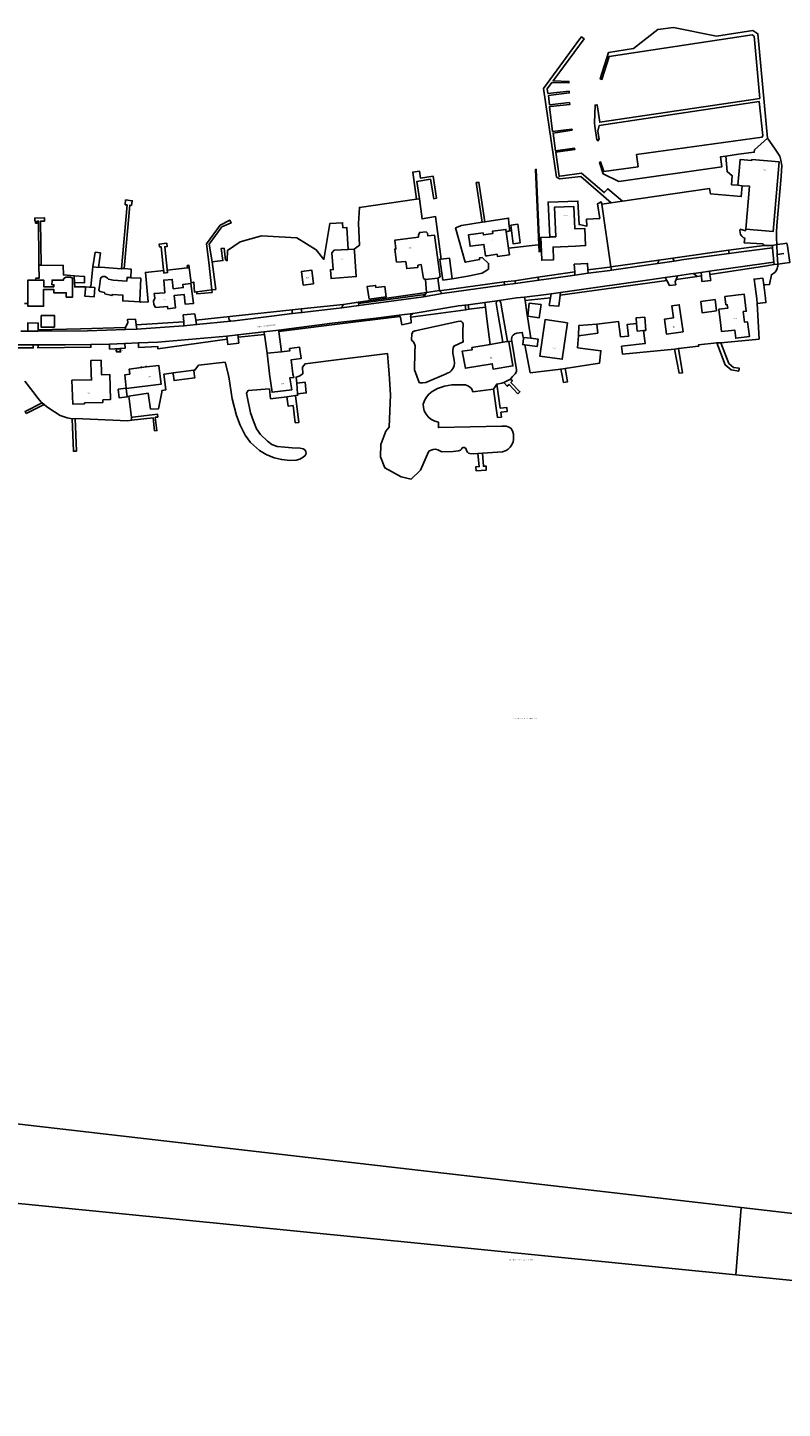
# Model space of a CAD drawing. Extents: x 130820 to 136569, y 465030 to 468172.
# Tile 14 of 41: x 134029 to 134357, y 466050 to 466650. Entities that reach past the tile are written whole.
import ezdxf
from ezdxf.enums import TextEntityAlignment as Align

# ---------------------------------------------------------------- set-up
doc = ezdxf.new("R2010")
doc.units = 0
for name, color, linetype in [('B-XX-GK-BESCHOEIING-G', 8, 'GK-BESCHOEIING'), ('B-XX-GR-GRAS-GV', 8, 'Continuous'), ('B-XX-GR-GROENVOORZIENING-GV', 8, 'Continuous'), ('B-XX-KW-KUNSTWERK-GV', 8, 'Continuous'), ('B-XX-KW-KUNSTWERK_LANDHOOFD-GV', 8, 'Continuous'), ('B-XX-KW-KUNSTWERK_STEIGER-GV', 8, 'Continuous'), ('B-XX-OG-BEBOUWING-GV', 8, 'Continuous'), ('B-XX-OG-BEBOUWING_LOODS-GV', 8, 'Continuous'), ('B-XX-OG-TERREIN_ERF-GV', 8, 'Continuous'), ('B-XX-OG-WATER-GV', 8, 'Continuous'), ('B-XX-VH-VERHARDING_GESLOTEN-GV', 8, 'Continuous'), ('B-XX-VH-VERHARDING_HALFVERHARDING-GV', 8, 'Continuous'), ('B-XX-VH-VERHARDING_OPEN-GV', 8, 'Continuous')]:
    doc.layers.add(name, color=color, linetype=linetype)
doc.layers.add('N-WE-OG-BEBOUWING_HUISNUMMER-T25', color=7, linetype='Continuous', lineweight=25)
doc.layers.add('N-WE-OG-BEBOUWING_STRAATNAAM-T25', color=7, linetype='Continuous', lineweight=25)
doc.styles.add('NLCS-ISO-M200-T25', font='NLCS-ISO.ttf', dxfattribs={"height": 0.5})
doc.linetypes.add('GK-BESCHOEIING', pattern='A,30,-5,[1,NLCS.SHX,S=1,R=0,X=0,Y=0],-5', length=40)

msp = doc.modelspace()

# ---------------------------------------------------------------- linework, layer by layer
at = {"layer": 'B-XX-GK-BESCHOEIING-G'}
msp.add_lwpolyline([(134251.335, 466552.887), (134249.825, 466588.84), (134249.539, 466588.842), (134251.099, 466552.859)], dxfattribs=at)
at = {"layer": 'B-XX-GR-GRAS-GV'}
msp.add_lwpolyline([(134031.248, 466512.602), (134023.348, 466512.578), (134023.297, 466511.318), (134031.228, 466511.245)], close=True, dxfattribs=at)
at = {"layer": 'B-XX-GR-GROENVOORZIENING-GV'}
for points in [[(134325.117, 466544.573), (134325.323, 466543.106), (134350.034, 466546.955), (134353.151, 466547.441), (134353.196, 466547.448), (134353.105, 466548.506), (134349.919, 466548.058)], [(134240.547, 466540.475), (134240.828, 466539.309), (134250.954, 466540.694), (134250.583, 466541.946)], [(134306.513, 466540.55), (134305.813, 466541.8), (134298.059, 466540.68), (134266.435, 466536.228), (134260.394, 466535.356), (134260.241, 466534.184)], [(134319.754, 466542.307), (134318.167, 466543.582), (134316.928, 466543.405), (134311.158, 466542.572), (134310.592, 466541.026)], [(134172.647, 466530.482), (134172.741, 466529.683), (134188.952, 466531.804), (134200.758, 466533.467), (134201.5, 466534.432)], [(134207.77, 466536.08), (134208.916, 466534.847), (134219.374, 466536.363), (134233.951, 466538.369), (134236.097, 466538.662), (134235.915, 466539.981)], [(134244.719, 466533.361), (134244.947, 466531.911), (134255.968, 466532.983), (134256.244, 466534.756), (134254.18, 466534.458)], [(134147.718, 466528.213), (134147.953, 466526.632), (134162.864, 466528.39), (134165.383, 466528.72), (134165.94, 466530.153)], [(134195.274, 466524.556), (134219.257, 466527.842), (134218.921, 466529.862), (134216.059, 466529.478), (134197.197, 466526.353), (134196.175, 466526.224), (134195.284, 466525.522), (134195.245, 466524.87)], [(134220.299, 466530.046), (134220.572, 466528.022), (134227.738, 466529.004), (134227.492, 466531.01)], [(134075.926, 466521.324), (134076.173, 466519.466), (134096.466, 466520.787), (134096.729, 466520.814), (134096.609, 466522.62)], [(134117.122, 466522.909), (134118.62, 466523.063), (134135.922, 466525.213), (134143.813, 466526.143), (134143.727, 466527.788), (134116.688, 466524.91), (134116.612, 466524.902), (134116.289, 466524.451), (134116.289, 466523.618), (134116.705, 466523.266)], [(134071.345, 466519.294), (134071.112, 466519.912), (134071.257, 466520.187), (134051.779, 466519.583), (134033.295, 466519.046), (134033.282, 466518.566), (134054.745, 466518.704)], [(134115.502, 466515.034), (134115.341, 466516.429), (134105.409, 466515.497), (134085.399, 466513.73), (134077.022, 466513.473), (134077.005, 466511.445), (134085.328, 466511.902), (134085.429, 466510.892)], [(134120.25, 466515.869), (134131.658, 466517.141), (134131.501, 466518.226), (134120.147, 466516.88)], [(134056.293, 466512.777), (134045.063, 466512.644), (134033.511, 466512.609), (134033.228, 466511.227), (134056.291, 466511.563)], [(134071.008, 466513.188), (134064.372, 466512.873), (134064.414, 466510.772), (134071.115, 466511.13)]]:
    msp.add_lwpolyline(points, close=True, dxfattribs=at)
at = {"layer": 'B-XX-KW-KUNSTWERK-GV'}
msp.add_lwpolyline([(134352.572, 466554.696), (134353.105, 466548.506), (134353.196, 466547.448), (134354.791, 466547.692), (134357.925, 466548.099), (134359.975, 466548.365), (134359.825, 466549.436), (134358.975, 466555.512), (134358.801, 466556.758), (134357.067, 466556.551), (134354.347, 466556.133), (134352.475, 466555.828)], close=True, dxfattribs=at)
at = {"layer": 'B-XX-KW-KUNSTWERK_LANDHOOFD-GV'}
msp.add_lwpolyline([(134352.475, 466555.828), (134352.572, 466554.696), (134353.105, 466548.506), (134353.196, 466547.448), (134354.791, 466547.692), (134354.569, 466551.913), (134354.347, 466556.133)], close=True, dxfattribs=at)
at = {"layer": 'B-XX-KW-KUNSTWERK_STEIGER-GV'}
for points in [[(134285.74, 466583.617), (134330.42, 466589.939), (134329.891, 466594.221), (134332.236, 466594.565), (134337.72, 466595.393), (134344.604, 466596.276), (134344.639, 466597.299), (134350.265, 466602.425), (134346.164, 466647.767), (134344.019, 466649.14), (134328.121, 466646.767), (134309.513, 466650.439), (134302.682, 466649.548), (134292.108, 466641.339), (134281.253, 466639.662), (134277.657, 466628.16), (134278.35, 466627.938), (134281.496, 466637.911), (134343.605, 466647.284), (134344.532, 466646.686), (134346.932, 466619.65), (134277.443, 466609.293), (134276.286, 466616.952), (134275.431, 466616.78), (134275.194, 466609.082), (134275.305, 466607.65), (134276.116, 466601.603), (134276.737, 466601.151), (134276.719, 466601.756), (134277.123, 466601.799), (134276.602, 466605.423), (134277.156, 466607.841), (134346.641, 466618.375), (134348.246, 466603.6), (134348.042, 466602.856), (134293.377, 466595.26), (134294.061, 466589.998), (134279.242, 466587.894), (134277.79, 466592.048), (134277.343, 466591.884), (134278.934, 466586.87)], [(134282.399, 466574.272), (134284.308, 466574.554), (134287.269, 466574.991), (134280.897, 466580.424), (134279.403, 466578.739), (134269.504, 466587.184), (134261.29, 466586.103), (134260.128, 466585.937), (134259.74, 466585.847), (134258.29, 466596.36), (134266.545, 466597.437), (134266.416, 466598.073), (134258.218, 466596.882), (134257.151, 466604.627), (134265.389, 466605.823), (134265.259, 466606.317), (134256.942, 466605.252), (134255.54, 466616.017), (134255.772, 466616.075), (134255.789, 466616.077), (134256.009, 466616.101), (134264.462, 466617.038), (134264.273, 466617.861), (134255.583, 466616.898), (134255.092, 466620.895), (134264.179, 466622.089), (134264.167, 466622.815), (134254.927, 466621.843), (134254.643, 466623.866), (134256.666, 466626.601), (134264.033, 466626.373), (134263.997, 466627.084), (134257.172, 466627.285), (134270.675, 466645.543), (134269.435, 466646.424), (134268.754, 466645.497), (134252.965, 466624.015), (134257.156, 466595.37), (134258.598, 466585.51), (134260.013, 466584.681), (134269.276, 466585.803)], [(134197.836, 466575.939), (134199.083, 466576.039), (134197.936, 466583.628), (134203.806, 466584.548), (134205.267, 466576.073), (134206.466, 466576.314), (134205.032, 466585.864), (134199.543, 466585.001), (134199.132, 466588.007), (134196.179, 466587.67)], [(134226.273, 466565.836), (134227.534, 466566.035), (134224.875, 466583.194), (134223.716, 466583.115)], [(134069.635, 466545.831), (134070.783, 466545.77), (134073.241, 466573.306), (134073.918, 466573.191), (134074.211, 466575.198), (134071.377, 466575.579), (134071.187, 466573.474), (134071.964, 466573.361)], [(134033.698, 466547.191), (134034.687, 466547.222), (134034.41, 466566.343), (134036.039, 466566.324), (134036.073, 466567.784), (134031.878, 466567.641), (134031.937, 466566.374), (134032.26, 466566.384), (134032.234, 466565.424), (134032.784, 466565.445), (134032.884, 466566.326), (134033.544, 466566.37), (134033.679, 466549.358)], [(134107.532, 466548.502), (134108.773, 466536.431), (134110.558, 466536.669), (134108.92, 466548.614), (134107.742, 466556.354), (134113.249, 466563.85), (134117.248, 466565.614), (134116.628, 466566.831), (134112.411, 466564.587), (134106.515, 466556.46)], [(134057.125, 466546.511), (134059.52, 466546.216), (134060.422, 466552.501), (134058.137, 466552.819)], [(134088.043, 466543.78), (134089.604, 466543.98), (134088.372, 466555.224), (134089.421, 466555.365), (134089.223, 466556.764), (134085.952, 466556.362), (134086.122, 466555.138), (134086.872, 466555.175)], [(134049.028, 466542.621), (134049.141, 466539.659), (134053.479, 466539.488), (134053.439, 466542.288)], [(134102.361, 466534.698), (134108.918, 466535.336), (134108.773, 466536.431), (134102.248, 466535.561)], [(134311.582, 466511.026), (134309.961, 466510.675), (134311.928, 466500.323), (134313.452, 466500.497)], [(134337.859, 466501.209), (134337.964, 466502.462), (134335.557, 466502.749), (134333.553, 466504.494), (134330.057, 466513.446), (134328.28, 466513.492), (134331.962, 466503.868), (134334.598, 466501.708)], [(134261.682, 466496.163), (134263.457, 466496.534), (134262.828, 466500), (134262.402, 466502.345), (134260.5, 466502.079), (134260.915, 466500)], [(134145.708, 466495.95), (134146.127, 466491.231), (134149.881, 466491.679), (134149.327, 466496.333)], [(134234.405, 466483.268), (134237.231, 466483.691), (134237.004, 466485.418), (134234.144, 466485.086), (134232.644, 466495.5), (134231.245, 466493.397), (134233.004, 466480.962), (134234.705, 466481.188)], [(134241.79, 466491.287), (134242.733, 466492.222), (134238.821, 466496.188), (134239.469, 466496.915), (134238.673, 466497.688), (134235.744, 466496.197), (134237.213, 466494.613), (134238.032, 466495.403)], [(134028.115, 466482.708), (134035.946, 466486.595), (134035.025, 466487.384), (134027.689, 466483.658)], [(134145.01, 466478.689), (134146.612, 466478.84), (134145.252, 466490.535), (134141.455, 466490.057), (134142.003, 466485.969), (134144.155, 466486.171)], [(134049.968, 466466.353), (134049.409, 466480.509), (134048.082, 466480.491), (134048.642, 466466.378)], [(134073.879, 466481.044), (134073.948, 466479.819), (134083.31, 466480.909), (134083.964, 466475.254), (134084.99, 466475.305), (134084.26, 466481.11), (134085.336, 466481.186), (134085.16, 466482.487), (134074.553, 466481.13)], [(134226.401, 466465.488), (134224.508, 466465.367), (134225.037, 466459.662), (134223.636, 466459.611), (134223.762, 466457.835), (134228.115, 466458.187), (134227.989, 466459.914), (134226.888, 466459.813)]]:
    msp.add_lwpolyline(points, close=True, dxfattribs=at)
at = {"layer": 'B-XX-OG-BEBOUWING-GV'}
for points in [[(134337.481, 466581.903), (134339.289, 466581.748), (134342.517, 466581.471), (134340.902, 466562.854), (134352.753, 466561.825), (134355.384, 466592.151), (134343.533, 466593.18), (134343.493, 466592.716), (134338.44, 466593.084), (134338.024, 466588.229)], [(134251.931, 466556.169), (134252.072, 466552.974), (134252.232, 466549.344), (134257.358, 466549.57), (134257.117, 466555.045), (134266.872, 466555.475), (134271.235, 466555.698), (134270.902, 466563.194), (134266.54, 466563.021), (134266.112, 466572.726), (134257.713, 466572.356), (134258.277, 466559.553), (134256.152, 466559.459), (134255.724, 466559.44), (134251.794, 466559.267)], [(134238.814, 466564.65), (134239.833, 466556.468), (134242.835, 466556.916), (134241.814, 466565.024)], [(134201.685, 466541.015), (134207.054, 466541.625), (134207.996, 466542.165), (134205.624, 466560.198), (134202.651, 466559.976), (134202.583, 466561.077), (134201.946, 466561.742), (134199.224, 466561.449), (134198.591, 466560.438), (134198.607, 466559.437), (134188.396, 466558.1), (134188.859, 466554.303), (134188.36, 466554.22), (134189.128, 466548.576), (134193.077, 466548.788), (134193.553, 466545.717), (134198.372, 466546.269), (134198.408, 466547.145), (134199.853, 466547.493), (134200.802, 466541.476)], [(134228.495, 466551.329), (134232.827, 466551.926), (134232.949, 466551.04), (134238.193, 466551.763), (134237.803, 466554.596), (134236.816, 466561.752), (134236.68, 466562.74), (134230.761, 466561.923), (134230.898, 466560.926), (134226.844, 466560.367), (134226.725, 466561.23), (134220.382, 466560.356), (134221.062, 466555.42), (134227.085, 466556.251), (134227.777, 466551.227)], [(134170.793, 466553.153), (134170.716, 466554.185), (134168.038, 466554.044), (134161.991, 466553.726), (134161.032, 466552.612), (134161.575, 466545.313), (134160.368, 466545.223), (134160.652, 466541.403), (134171.606, 466542.218)], [(134213.277, 466541.296), (134212.083, 466550.266), (134208.5, 466549.834), (134207.977, 466549.771), (134209.241, 466540.746)], [(134048.315, 466537.923), (134048.322, 466541.543), (134047.283, 466541.989), (134045.313, 466541.993), (134044.331, 466541.266), (134044.33, 466540.686), (134039.37, 466540.696), (134039.366, 466538.706), (134040.176, 466538.704), (134040.174, 466537.814), (134035.794, 466537.823), (134035.8, 466540.743), (134032.181, 466540.75), (134028.92, 466540.757), (134028.813, 466530.599), (134028.8, 466529.425), (134035.68, 466529.352), (134035.695, 466536.702), (134040.1, 466536.693), (134040.097, 466535.249), (134045.559, 466535.238), (134045.555, 466533.373), (134048.306, 466533.367)], [(134077.469, 466531.331), (134077.493, 466531.844), (134077.954, 466541.522), (134073.616, 466541.778), (134073.519, 466541.784), (134072.015, 466541.873), (134071.92, 466540.28), (134065.893, 466540.754), (134063.886, 466541.072), (134063.554, 466541.493), (134062.97, 466542.034), (134062.341, 466542.224), (134061.515, 466542.287), (134060.72, 466541.924), (134060.453, 466541.419), (134059.985, 466537.933), (134059.708, 466536.477), (134060.171, 466535.733), (134062.205, 466535.264), (134062.263, 466534.79), (134065.403, 466533.988), (134065.67, 466534.468), (134070.204, 466534.164), (134070.081, 466531.683)], [(134099.747, 466539.246), (134096.276, 466538.841), (134096.436, 466537.45), (134092.068, 466536.956), (134091.607, 466541.033), (134087.909, 466540.725), (134088.474, 466535.253), (134083.801, 466534.904), (134084.01, 466532.83), (134083.431, 466531.519), (134083.555, 466530.095), (134084.376, 466528.831), (134089.573, 466529.238), (134089.765, 466528.19), (134093.011, 466528.617), (134092.402, 466534.006), (134096.775, 466534.501), (134097.264, 466530.249), (134100.884, 466530.593)], [(134153.035, 466539.107), (134152.259, 466545.067), (134147.81, 466544.488), (134148.577, 466538.535)], [(134345.864, 466530.52), (134349.673, 466530.922), (134349.463, 466532.911), (134348.703, 466538.593), (134348.298, 466541.623), (134344.516, 466541.178), (134344.938, 466537.964), (134345.654, 466532.509)], [(134056.261, 466537.591), (134055.491, 466537.64), (134053.924, 466537.74), (134053.872, 466536.927), (134053.669, 466533.727), (134057.702, 466533.47), (134057.958, 466537.483)], [(134177.219, 466532.399), (134184.568, 466533.392), (134183.954, 466538.004), (134180.153, 466537.484), (134180.01, 466538.413), (134176.412, 466537.958)], [(134332.273, 466529.972), (134332.843, 466530.04), (134333.024, 466528.511), (134329.187, 466528.057), (134330.018, 466521.034), (134330.34, 466518.315), (134336.086, 466518.995), (134336.504, 466515.461), (134342.46, 466516.166), (134341.706, 466522.539), (134340.351, 466522.378), (134339.803, 466527.005), (134341.096, 466527.158), (134340.222, 466534.544), (134331.85, 466533.554)], [(134246.821, 466530.698), (134246.123, 466525.049), (134251.163, 466524.342), (134251.918, 466530.068)], [(134313.628, 466518.225), (134311.959, 466530.033), (134308.798, 466529.587), (134309.538, 466524.346), (134305.571, 466523.785), (134306.499, 466517.218)], [(134328.101, 466527.35), (134327.525, 466532.22), (134321.335, 466531.413), (134321.887, 466526.514)], [(134040.503, 466520.228), (134040.503, 466525.287), (134034.708, 466525.287), (134034.708, 466520.228)], [(134263.388, 466522.176), (134253.632, 466523.587), (134251.34, 466507.733), (134261.096, 466506.322)], [(134293.437, 466521.91), (134293.726, 466518.557), (134296.374, 466518.785), (134297.44, 466518.877), (134296.947, 466524.594), (134293.233, 466524.273)], [(134067.449, 466510.792), (134067.464, 466509.545), (134069.191, 466509.519), (134069.175, 466510.792)], [(134139.054, 466509.619), (134132.834, 466509.021), (134133.942, 466500), (134133.963, 466499.828), (134135.019, 466491.997), (134143.575, 466493.002), (134142.746, 466498.282), (134144.472, 466498.382), (134144.071, 466499.884), (134144.056, 466500), (134143.285, 466506.046), (134147.638, 466506.591), (134146.952, 466511.515), (134142.655, 466510.931), (134142.774, 466510.053)], [(134237.854, 466514.037), (134237.327, 466514.02), (134235.355, 466513.739), (134229.732, 466512.777), (134221.858, 466511.431), (134221.999, 466510.458), (134217.606, 466509.838), (134219.026, 466502.404), (134230.679, 466504.34), (134231.066, 466502.044), (134239.674, 466503.457)], [(134244.823, 466512.575), (134250.289, 466511.936), (134250.655, 466515.066), (134247.543, 466515.43), (134244.326, 466515.807), (134244.271, 466515.334), (134243.96, 466512.676)], [(134060.807, 466505.945), (134056.282, 466505.838), (134056.421, 466500), (134056.426, 466499.788), (134056.603, 466497.336), (134048.046, 466497.232), (134048.353, 466486.822), (134053.482, 466486.925), (134053.507, 466487.35), (134061.513, 466487.579), (134061.463, 466488.677), (134064.746, 466488.825), (134064.563, 466499.678), (134060.959, 466499.593), (134060.949, 466500)], [(134073.199, 466499.78), (134070.956, 466499.507), (134071.661, 466493.72), (134068.138, 466493.291), (134068.597, 466489.52), (134072.051, 466489.941), (134071.601, 466493.634), (134086.749, 466495.48), (134086.198, 466500), (134085.753, 466503.649), (134080.482, 466503.007), (134080.455, 466503.225), (134080.148, 466503.188), (134080.174, 466502.97), (134078.427, 466502.757), (134078.401, 466502.975), (134078.093, 466502.937), (134078.12, 466502.719), (134072.918, 466502.085), (134073.172, 466500)], [(134100.986, 466501.52), (134091.966, 466500.369), (134092.013, 466500), (134092.391, 466497.036), (134101.411, 466498.187), (134101.18, 466500)]]:
    msp.add_lwpolyline(points, close=True, dxfattribs=at)
at = {"layer": 'B-XX-OG-BEBOUWING_LOODS-GV'}
msp.add_lwpolyline([(134276.154, 466521.539), (134268.292, 466520.957), (134268.193, 466516.562), (134276.534, 466517.711)], close=True, dxfattribs=at)
at = {"layer": 'B-XX-OG-TERREIN_ERF-GV'}
for points in [[(134337.481, 466581.903), (134338.024, 466588.229), (134338.44, 466593.084), (134343.493, 466592.716), (134343.533, 466593.18), (134355.384, 466592.151), (134352.753, 466561.825), (134340.902, 466562.854), (134340.739, 466562.151), (134338.501, 466562.816), (134338.261, 466562.212), (134338.664, 466560.491), (134339.127, 466559.748), (134339.811, 466559.233), (134340.441, 466558.918), (134340.248, 466556.987), (134348.287, 466556.463), (134348.875, 466555.817), (134352.475, 466555.828), (134354.347, 466556.133), (134354.173, 466559.109), (134354.26, 466561.463), (134354.336, 466564.417), (134356.239, 466585.721), (134356.537, 466590.456), (134356.173, 466592.828), (134355.668, 466594.622), (134353.668, 466597.644), (134350.265, 466602.425), (134344.639, 466597.299), (134344.604, 466596.276), (134337.72, 466595.393), (134332.236, 466594.565), (134332.798, 466587.871), (134334.989, 466586.067), (134334.703, 466582.146)], [(134282.269, 466546.422), (134303.096, 466549.394), (134309.236, 466550.267), (134333.447, 466553.702), (134348.875, 466555.817), (134348.287, 466556.463), (134340.248, 466556.987), (134340.441, 466558.918), (134339.811, 466559.233), (134339.127, 466559.748), (134338.664, 466560.491), (134338.261, 466562.212), (134338.501, 466562.816), (134340.739, 466562.151), (134340.902, 466562.854), (134342.517, 466581.471), (134339.289, 466581.748), (134338.944, 466577.014), (134325.49, 466578.254), (134325.076, 466580.575), (134287.269, 466574.991), (134284.308, 466574.554), (134282.399, 466574.272), (134278.401, 466573.737)], [(134309.819, 466549.01), (134314, 466549.616), (134333.621, 466552.248), (134333.447, 466553.702), (134309.236, 466550.267)], [(134333.621, 466552.248), (134337.889, 466552.821), (134350.172, 466554.39), (134352.572, 466554.696), (134352.475, 466555.828), (134348.875, 466555.817), (134333.447, 466553.702)], [(134268.193, 466516.562), (134268.292, 466520.957), (134276.154, 466521.539), (134285.55, 466522.749), (134286.508, 466516.008), (134289.906, 466516.312), (134289.398, 466521.458), (134293.437, 466521.91), (134293.233, 466524.273), (134296.947, 466524.594), (134297.44, 466518.877), (134296.374, 466518.785), (134297.137, 466513.124), (134286.923, 466511.987), (134287.33, 466508.465), (134309.961, 466510.675), (134311.582, 466511.026), (134320.398, 466511.991), (134320.339, 466512.541), (134328.28, 466513.492), (134330.057, 466513.446), (134346.693, 466515.06), (134345.864, 466530.52), (134345.654, 466532.509), (134344.938, 466537.964), (134344.516, 466541.178), (134348.298, 466541.623), (134348.703, 466538.593), (134349.317, 466538.696), (134351.167, 466538.775), (134351.999, 466543.042), (134352.694, 466543.378), (134353.139, 466543.71), (134353.607, 466544.193), (134354.025, 466544.675), (134354.269, 466545.054), (134354.507, 466545.784), (134354.699, 466546.312), (134354.791, 466546.839), (134354.791, 466547.692), (134353.196, 466547.448), (134353.151, 466547.441), (134350.034, 466546.955), (134325.323, 466543.106), (134325.681, 466540.565), (134321.76, 466540.153), (134321.575, 466542.562), (134319.754, 466542.307), (134310.592, 466541.026), (134310.205, 466539.971), (134310.425, 466538.723), (134307.729, 466538.38), (134306.513, 466540.55), (134260.241, 466534.184), (134259.617, 466529.388), (134255.507, 466529.699), (134255.968, 466532.983), (134244.947, 466531.911), (134245.777, 466526.642), (134247.543, 466515.43), (134250.655, 466515.066), (134250.289, 466511.936), (134244.823, 466512.575), (134247.253, 466500.449), (134260.5, 466502.079), (134262.402, 466502.345), (134277.333, 466504.654), (134277.948, 466510.018), (134267.794, 466511.333)], [(134309.819, 466549.01), (134309.236, 466550.267), (134303.096, 466549.394), (134302.701, 466547.978)], [(134100.884, 466530.593), (134097.264, 466530.249), (134096.775, 466534.501), (134092.402, 466534.006), (134093.011, 466528.617), (134089.765, 466528.19), (134089.573, 466529.238), (134084.376, 466528.831), (134083.555, 466530.095), (134083.431, 466531.519), (134084.01, 466532.83), (134083.801, 466534.904), (134088.474, 466535.253), (134087.909, 466540.725), (134091.607, 466541.033), (134092.068, 466536.956), (134096.436, 466537.45), (134096.276, 466538.841), (134099.747, 466539.246)], [(134153.035, 466539.107), (134148.577, 466538.535), (134147.81, 466544.488), (134152.259, 466545.067)], [(134202.176, 466535.355), (134207.763, 466536.135), (134207.054, 466541.625), (134201.685, 466541.015)], [(134306.513, 466540.55), (134307.729, 466538.38), (134310.425, 466538.723), (134310.205, 466539.971), (134310.592, 466541.026), (134311.158, 466542.572), (134305.813, 466541.8)], [(134319.754, 466542.307), (134321.575, 466542.562), (134321.461, 466544.052), (134318.167, 466543.582)], [(134321.575, 466542.562), (134321.76, 466540.153), (134325.681, 466540.565), (134325.323, 466543.106), (134325.117, 466544.573), (134321.461, 466544.052)], [(134202.179, 466535.316), (134184.943, 466532.894), (134172.568, 466531.156), (134172.647, 466530.482), (134201.5, 466534.432)], [(134184.568, 466533.392), (134177.219, 466532.399), (134176.412, 466537.958), (134180.01, 466538.413), (134180.153, 466537.484), (134183.954, 466538.004)], [(134260.241, 466534.184), (134260.394, 466535.356), (134256.244, 466534.756), (134255.968, 466532.983), (134255.507, 466529.699), (134259.617, 466529.388)], [(134332.273, 466529.972), (134331.85, 466533.554), (134340.222, 466534.544), (134341.096, 466527.158), (134339.803, 466527.005), (134340.351, 466522.378), (134341.706, 466522.539), (134342.46, 466516.166), (134336.504, 466515.461), (134336.086, 466518.995), (134330.34, 466518.315), (134330.018, 466521.034), (134329.187, 466528.057), (134333.024, 466528.511), (134332.843, 466530.04)], [(134227.738, 466529.004), (134228.507, 466522.746), (134229.732, 466512.777), (134235.355, 466513.739), (134233.337, 466525.47), (134232.376, 466530.711), (134232.517, 466531.239), (134232.821, 466531.765), (134227.492, 466531.01)], [(134235.355, 466513.739), (134237.327, 466514.02), (134234.642, 466529.821), (134234.422, 466530.994), (134234.091, 466531.364), (134233.938, 466531.562), (134233.679, 466531.887), (134232.821, 466531.765), (134232.517, 466531.239), (134232.376, 466530.711), (134233.337, 466525.47)], [(134237.327, 466514.02), (134237.854, 466514.037), (134239.151, 466514.257), (134239.064, 466515.031), (134239.202, 466515.734), (134239.368, 466516.312), (134239.836, 466516.77), (134240.453, 466517.305), (134241.324, 466517.594), (134243.745, 466517.958), (134244.271, 466515.334), (134244.326, 466515.807), (134247.543, 466515.43), (134245.777, 466526.642), (134244.947, 466531.911), (134244.719, 466533.361), (134241.195, 466532.952), (134233.679, 466531.887), (134233.938, 466531.562), (134234.091, 466531.364), (134234.422, 466530.994), (134234.642, 466529.821)], [(134246.821, 466530.698), (134251.918, 466530.068), (134251.163, 466524.342), (134246.123, 466525.049)], [(134313.628, 466518.225), (134306.499, 466517.218), (134305.571, 466523.785), (134309.538, 466524.346), (134308.798, 466529.587), (134311.959, 466530.033)], [(134328.101, 466527.35), (134321.887, 466526.514), (134321.335, 466531.413), (134327.525, 466532.22)], [(134040.503, 466520.228), (134034.708, 466520.228), (134034.708, 466525.287), (134040.503, 466525.287)], [(134101.874, 466523.333), (134102.195, 466521.376), (134117.122, 466522.909), (134116.705, 466523.266), (134116.289, 466523.618), (134116.289, 466524.451), (134116.612, 466524.902)], [(134137.925, 466518.987), (134137.998, 466518.381), (134169.148, 466522.249), (134190.472, 466524.975), (134190.192, 466525.466), (134180.27, 466524.209), (134161.168, 466521.981)], [(134197.073, 466509.387), (134196.982, 466501.787), (134198.922, 466496.257), (134199.321, 466496.086), (134199.815, 466496.01), (134200.575, 466496.086), (134201.791, 466496.238), (134210.623, 466500), (134210.874, 466500.093), (134212.199, 466500.77), (134212.863, 466501.331), (134213.721, 466502.47), (134214.13, 466503.477), (134214.259, 466504.806), (134214.09, 466505.979), (134213.567, 466508.948), (134213.522, 466510.173), (134213.683, 466511.102), (134213.992, 466512.082), (134218.076, 466513.884), (134217.958, 466515.948), (134217.939, 466518.7), (134218.016, 466521.679), (134217.806, 466522.326), (134217.35, 466522.694), (134216.921, 466522.887), (134215.723, 466522.693), (134197.273, 466518.723), (134196.303, 466518.357), (134195.986, 466517.902), (134195.77, 466517.298), (134195.607, 466514.969), (134195.815, 466514.496), (134196.373, 466514.03), (134196.964, 466513.038), (134197.178, 466512.166)], [(134197.073, 466509.387), (134197.178, 466512.166), (134196.964, 466513.038), (134196.373, 466514.03), (134195.815, 466514.496), (134195.607, 466514.969), (134195.77, 466517.298), (134195.986, 466517.902), (134196.303, 466518.357), (134197.273, 466518.723), (134215.723, 466522.693), (134216.921, 466522.887), (134217.35, 466522.694), (134217.806, 466522.326), (134218.016, 466521.679), (134217.939, 466518.7), (134217.958, 466515.948), (134218.076, 466513.884), (134213.992, 466512.082), (134213.683, 466511.102), (134213.522, 466510.173), (134213.567, 466508.948), (134214.09, 466505.979), (134214.259, 466504.806), (134214.13, 466503.477), (134213.721, 466502.47), (134212.863, 466501.331), (134212.199, 466500.77), (134210.874, 466500.093), (134210.623, 466500), (134201.791, 466496.238), (134200.575, 466496.086), (134199.815, 466496.01), (134199.321, 466496.086), (134198.922, 466496.257), (134196.982, 466501.787)], [(134263.388, 466522.176), (134261.096, 466506.322), (134251.34, 466507.733), (134253.632, 466523.587)], [(134115.502, 466515.034), (134115.76, 466512.807), (134120.505, 466513.357), (134120.25, 466515.869), (134120.147, 466516.88), (134115.341, 466516.429)], [(134131.658, 466517.141), (134132.834, 466509.021), (134139.054, 466509.619), (134137.998, 466518.381), (134137.925, 466518.987), (134131.501, 466518.226)], [(134067.449, 466510.792), (134069.175, 466510.792), (134069.191, 466509.519), (134067.464, 466509.545)], [(134060.807, 466505.945), (134060.949, 466500), (134060.959, 466499.593), (134064.563, 466499.678), (134064.746, 466488.825), (134061.463, 466488.677), (134061.513, 466487.579), (134053.507, 466487.35), (134053.482, 466486.925), (134048.353, 466486.822), (134048.046, 466497.232), (134056.603, 466497.336), (134056.426, 466499.788), (134056.421, 466500), (134056.282, 466505.838)], [(134073.199, 466499.78), (134073.172, 466500), (134072.918, 466502.085), (134078.12, 466502.719), (134078.093, 466502.937), (134078.401, 466502.975), (134078.427, 466502.757), (134080.174, 466502.97), (134080.148, 466503.188), (134080.455, 466503.225), (134080.482, 466503.007), (134085.753, 466503.649), (134086.198, 466500), (134086.749, 466495.48), (134071.601, 466493.634), (134072.051, 466489.941), (134068.597, 466489.52), (134068.138, 466493.291), (134071.661, 466493.72), (134070.956, 466499.507)]]:
    msp.add_lwpolyline(points, close=True, dxfattribs=at)
for points in [[(134025.801, 466518.598), (134028.901, 466518.585), (134028.846, 466522.15), (134033.375, 466522.071), (134033.295, 466519.046), (134051.779, 466519.583), (134071.257, 466520.187), (134072.35, 466522.259), (134072.153, 466523.583), (134075.602, 466523.762), (134075.926, 466521.324), (134096.609, 466522.62), (134096.413, 466525.567), (134101.434, 466526.021), (134101.874, 466523.333), (134116.612, 466524.902), (134116.688, 466524.91), (134143.727, 466527.788), (134147.718, 466528.213), (134165.94, 466530.153), (134172.568, 466531.156), (134184.943, 466532.894), (134202.179, 466535.316), (134202.176, 466535.355), (134201.685, 466541.015), (134200.802, 466541.476), (134199.853, 466547.493), (134198.408, 466547.145), (134198.372, 466546.269), (134193.553, 466545.717), (134193.077, 466548.788), (134189.128, 466548.576), (134188.36, 466554.22), (134188.859, 466554.303), (134188.396, 466558.1), (134198.607, 466559.437), (134198.591, 466560.438), (134199.224, 466561.449), (134201.946, 466561.742), (134202.583, 466561.077), (134202.651, 466559.976), (134205.624, 466560.198), (134207.996, 466542.165), (134207.054, 466541.625), (134207.763, 466536.135), (134207.77, 466536.08), (134235.915, 466539.981), (134240.547, 466540.475), (134250.583, 466541.946), (134266.545, 466544.285), (134266.348, 466547.639), (134272.122, 466547.981), (134272.256, 466545.196), (134281.656, 466546.335), (134282.269, 466546.422), (134278.401, 466573.737), (134278.023, 466574.67), (134276.488, 466573.869), (134277.4, 466567.546), (134271.676, 466567.192), (134271.869, 466564.195), (134268.426, 466564.836), (134267.946, 466575.075), (134254.968, 466574.651), (134255.724, 466559.44), (134256.152, 466559.459), (134258.277, 466559.553), (134257.713, 466572.356), (134266.112, 466572.726), (134266.54, 466563.021), (134270.902, 466563.194), (134271.235, 466555.698), (134266.872, 466555.475), (134257.117, 466555.045), (134257.358, 466549.57), (134252.232, 466549.344), (134252.072, 466552.974), (134251.931, 466556.169), (134237.803, 466554.596), (134238.193, 466551.763), (134232.949, 466551.04), (134232.827, 466551.926), (134228.495, 466551.329), (134227.777, 466551.227), (134227.085, 466556.251), (134221.062, 466555.42), (134220.382, 466560.356), (134226.725, 466561.23), (134226.844, 466560.367), (134230.898, 466560.926), (134230.761, 466561.923), (134236.68, 466562.74), (134236.816, 466561.752), (134238.391, 466562.116), (134237.965, 466565.263), (134237.775, 466567.649), (134227.534, 466566.035), (134226.273, 466565.836), (134217.373, 466564.434), (134214.801, 466563.449), (134218.937, 466548.5), (134225.219, 466549.611), (134225.113, 466550.338), (134226.301, 466550.505), (134229.081, 466547.966), (134229.081, 466545.515), (134226.358, 466543.738), (134220.052, 466542.383), (134213.277, 466541.296), (134209.241, 466540.746), (134207.977, 466549.771), (134208.5, 466549.834), (134206.087, 466568.294), (134200.178, 466567.286), (134199.083, 466576.039), (134197.836, 466575.939), (134172.958, 466572.32), (134172.542, 466565.377), (134172.993, 466555.834), (134170.716, 466554.185), (134170.793, 466553.153), (134171.606, 466542.218), (134160.652, 466541.403), (134160.368, 466545.223), (134161.575, 466545.313), (134161.032, 466552.612), (134161.991, 466553.726), (134168.038, 466554.044), (134167.457, 466563.583), (134165.829, 466563.468), (134165.63, 466565.647), (134160.15, 466565.388), (134157.564, 466549.729), (134154.198, 466553.933), (134145.832, 466559.052), (134130.348, 466559.889), (134121.161, 466557.345), (134115.672, 466553.546), (134115.551, 466549.168), (134115.156, 466549.168), (134115.079, 466549.476), (134114.827, 466549.432), (134114.176, 466554.565), (134112.889, 466554.455), (134113.63, 466549.23), (134108.92, 466548.614), (134110.558, 466536.669), (134108.773, 466536.431), (134108.918, 466535.336), (134102.361, 466534.698), (134102.248, 466535.561), (134101.343, 466535.44), (134100.957, 466539.877), (134099.82, 466539.561), (134098.881, 466547.155), (134098.152, 466547.049), (134098.291, 466545.981), (134089.483, 466545.084), (134089.604, 466543.98), (134088.043, 466543.78), (134087.926, 466544.916), (134079.958, 466544.074), (134081.173, 466531.21), (134077.786, 466531.062), (134077.469, 466531.331), (134070.081, 466531.683), (134070.204, 466534.164), (134065.67, 466534.468), (134065.403, 466533.988), (134062.263, 466534.79), (134062.205, 466535.264), (134060.171, 466535.733), (134059.708, 466536.477), (134059.985, 466537.933), (134060.453, 466541.419), (134060.72, 466541.924), (134061.515, 466542.287), (134062.341, 466542.224), (134062.97, 466542.034), (134063.554, 466541.493), (134063.886, 466541.072), (134065.893, 466540.754), (134071.92, 466540.28), (134072.015, 466541.873), (134073.519, 466541.784), (134073.616, 466541.778), (134073.834, 466545.425), (134070.783, 466545.77), (134069.635, 466545.831), (134069.635, 466545.594), (134060.448, 466546.323), (134059.52, 466546.216), (134057.125, 466546.511), (134056.294, 466538.007), (134056.261, 466537.591), (134057.958, 466537.483), (134057.702, 466533.47), (134053.669, 466533.727), (134053.872, 466536.927), (134053.924, 466537.74), (134049.255, 466537.754), (134049.141, 466539.659), (134049.028, 466542.621), (134044.326, 466542.976), (134044.278, 466547.073), (134034.687, 466547.222), (134033.698, 466547.191), (134033.749, 466541.56), (134032.318, 466541.544), (134032.181, 466540.75), (134035.8, 466540.743), (134035.794, 466537.823), (134040.174, 466537.814), (134040.176, 466538.704), (134039.366, 466538.706), (134039.37, 466540.696), (134044.33, 466540.686), (134044.331, 466541.266), (134045.313, 466541.993), (134047.283, 466541.989), (134048.322, 466541.543), (134048.315, 466537.923), (134048.306, 466533.367), (134045.555, 466533.373), (134045.559, 466535.238), (134040.097, 466535.249), (134040.1, 466536.693), (134035.695, 466536.702), (134035.68, 466529.352), (134028.8, 466529.425), (134028.813, 466530.599), (134027.364, 466530.615)], [(134027.605, 466496.771), (134030.985, 466492.243), (134033.289, 466489.342), (134034.666, 466487.691), (134035.025, 466487.384), (134035.946, 466486.595), (134037.12, 466485.59), (134040.399, 466483.44), (134042.977, 466481.889), (134046.03, 466480.89), (134048.082, 466480.491), (134049.409, 466480.509), (134072.302, 466479.627), (134073.948, 466479.819), (134073.879, 466481.044), (134072.697, 466490.279), (134081.216, 466491.54), (134082.208, 466484.637), (134085.707, 466484.807), (134087.168, 466491.98), (134087.11, 466492.698), (134088.775, 466492.968), (134087.946, 466499.827), (134089.229, 466500), (134091.966, 466500.369), (134100.986, 466501.52), (134101.492, 466501.585), (134103.082, 466503.714), (134114.606, 466505.053), (134115.872, 466500), (134116.425, 466497.792), (134117.682, 466489.06), (134119.538, 466481.829), (134121.167, 466477.726), (134123.297, 466473.398), (134125.676, 466470.146), (134129.531, 466466.645), (134132.485, 466464.895), (134135.863, 466463.52), (134139.241, 466462.746), (134142.77, 466462.272), (134145.447, 466462.449), (134147.047, 466462.975), (134148.523, 466463.827), (134149.423, 466464.453), (134149.773, 466465.329), (134149.697, 466466.255), (134149.272, 466466.93), (134148.521, 466467.43), (134147.27, 466467.68), (134143.768, 466467.776), (134140.611, 466468.076), (134137.253, 466468.452), (134134.948, 466469.254), (134132.994, 466470.707), (134129.962, 466473.689), (134128.258, 466476.044), (134126.88, 466479.376), (134125.652, 466483.06), (134124.312, 466489.364), (134123.879, 466491.574), (134124.602, 466492.697), (134133.825, 466493.421), (134134.395, 466489.169), (134141.455, 466490.057), (134145.252, 466490.535), (134146.178, 466490.651), (134146.127, 466491.231), (134145.708, 466495.95), (134145.473, 466498.608), (134146.823, 466499.034), (134148.431, 466500), (134148.25, 466502.861), (134149.37, 466504.394), (134160.662, 466505.778), (134185.156, 466508.829), (134185.66, 466503.38), (134185.866, 466500), (134186.425, 466490.798), (134185.898, 466476.791), (134184.489, 466475.041), (134182.263, 466469.339), (134182.086, 466463.985), (134184.088, 466459.099), (134191.158, 466455.268), (134195.469, 466454.242), (134199.557, 466458.068), (134202.941, 466466.105), (134203.215, 466466.357), (134204.09, 466466.883), (134204.991, 466467.159), (134205.992, 466467.285), (134207.093, 466466.985), (134207.869, 466466.485), (134208.77, 466466.11), (134213.749, 466466.288), (134216.1, 466466.489), (134216.851, 466466.84), (134217.301, 466467.24), (134217.651, 466467.766), (134218.026, 466467.992), (134218.701, 466467.967), (134219.252, 466467.592), (134219.528, 466466.691), (134219.879, 466466.016), (134220.354, 466465.565), (134221.03, 466465.391), (134222.456, 466465.266), (134224.508, 466465.367), (134226.401, 466465.488), (134230.812, 466465.771), (134235.116, 466466.149), (134236.717, 466466.65), (134237.667, 466467.301), (134238.542, 466468.127), (134239.142, 466469.053), (134239.767, 466470.305), (134239.916, 466471.556), (134239.889, 466473.708), (134239.513, 466475.209), (134238.712, 466476.335), (134237.635, 466477.01), (134236.81, 466477.26), (134234.833, 466477.234), (134207.337, 466476.619), (134207.285, 466478.946), (134205.758, 466479.471), (134204.032, 466480.296), (134202.805, 466481.346), (134201.928, 466482.422), (134201.127, 466483.898), (134200.801, 466485.299), (134200.75, 466486.851), (134201.199, 466488.402), (134202.099, 466489.854), (134203.099, 466491.106), (134204.549, 466492.358), (134206.875, 466493.61), (134209.902, 466494.613), (134213.079, 466495.19), (134216.056, 466495.266), (134219.084, 466495.193), (134220.36, 466494.693), (134221.537, 466493.818), (134222.012, 466492.967), (134222.288, 466492.217), (134231.245, 466493.397), (134232.644, 466495.5), (134234.921, 466495.977), (134235.744, 466496.197), (134238.673, 466497.688), (134239.548, 466498.832), (134240.689, 466500), (134240.998, 466500.475), (134241.238, 466501.13), (134241.254, 466501.68), (134239.151, 466514.257), (134237.854, 466514.037), (134239.674, 466503.457), (134231.066, 466502.044), (134230.679, 466504.34), (134219.026, 466502.404), (134217.606, 466509.838), (134221.999, 466510.458), (134221.858, 466511.431), (134229.732, 466512.777), (134228.507, 466522.746), (134227.738, 466529.004), (134220.572, 466528.022), (134219.257, 466527.842), (134195.274, 466524.556), (134195.488, 466522.221), (134191.349, 466521.355), (134190.799, 466524.4), (134190.472, 466524.975), (134169.148, 466522.249), (134137.998, 466518.381), (134139.054, 466509.619), (134142.774, 466510.053), (134142.655, 466510.931), (134146.952, 466511.515), (134147.638, 466506.591), (134143.285, 466506.046), (134144.056, 466500), (134144.071, 466499.884), (134144.472, 466498.382), (134142.746, 466498.282), (134143.575, 466493.002), (134135.019, 466491.997), (134133.963, 466499.828), (134133.942, 466500), (134132.834, 466509.021), (134131.658, 466517.141), (134120.25, 466515.869), (134120.505, 466513.357), (134115.76, 466512.807), (134115.502, 466515.034), (134085.429, 466510.892), (134085.328, 466511.902), (134077.005, 466511.445), (134077.022, 466513.473), (134071.008, 466513.188), (134071.115, 466511.13), (134064.414, 466510.772), (134064.372, 466512.873), (134056.293, 466512.777), (134056.291, 466511.563), (134033.228, 466511.227), (134033.511, 466512.609), (134031.248, 466512.602), (134031.228, 466511.245), (134023.297, 466511.318)]]:
    msp.add_lwpolyline(points, dxfattribs=at)
at = {"layer": 'B-XX-OG-WATER-GV'}
for points in [[(134027.364, 466530.615), (134028.813, 466530.599), (134028.92, 466540.757), (134032.181, 466540.75), (134032.318, 466541.544), (134033.749, 466541.56), (134033.698, 466547.191), (134034.687, 466547.222), (134044.278, 466547.073), (134044.326, 466542.976), (134049.028, 466542.621), (134049.141, 466539.659), (134049.255, 466537.754), (134053.924, 466537.74), (134055.491, 466537.64), (134056.261, 466537.591), (134056.294, 466538.007), (134057.125, 466546.511), (134059.52, 466546.216), (134060.448, 466546.323), (134069.635, 466545.594), (134069.635, 466545.831), (134070.783, 466545.77), (134073.834, 466545.425), (134073.616, 466541.778), (134077.954, 466541.522), (134077.493, 466531.844), (134077.469, 466531.331), (134077.786, 466531.062), (134081.173, 466531.21), (134079.958, 466544.074), (134087.926, 466544.916), (134088.043, 466543.78), (134089.604, 466543.98), (134089.483, 466545.084), (134098.291, 466545.981), (134098.152, 466547.049), (134098.881, 466547.155), (134099.82, 466539.561), (134100.957, 466539.877), (134101.343, 466535.44), (134102.248, 466535.561), (134102.361, 466534.698), (134108.918, 466535.336), (134108.773, 466536.431), (134110.558, 466536.669), (134108.92, 466548.614), (134113.63, 466549.23), (134112.889, 466554.455), (134114.176, 466554.565), (134114.827, 466549.432), (134115.079, 466549.476), (134115.156, 466549.168), (134115.551, 466549.168), (134115.672, 466553.546), (134121.161, 466557.345), (134130.348, 466559.889), (134145.832, 466559.052), (134154.198, 466553.933), (134157.564, 466549.729), (134160.15, 466565.388), (134165.63, 466565.647), (134165.829, 466563.468), (134167.457, 466563.583), (134168.038, 466554.044), (134170.716, 466554.185), (134172.993, 466555.834), (134172.542, 466565.377), (134172.958, 466572.32), (134197.836, 466575.939), (134199.083, 466576.039), (134200.178, 466567.286), (134206.087, 466568.294), (134208.5, 466549.834), (134212.083, 466550.266), (134213.277, 466541.296), (134220.052, 466542.383), (134226.358, 466543.738), (134229.081, 466545.515), (134229.081, 466547.966), (134226.301, 466550.505), (134225.113, 466550.338), (134225.219, 466549.611), (134218.937, 466548.5), (134214.801, 466563.449), (134217.373, 466564.434), (134226.273, 466565.836), (134227.534, 466566.035), (134237.775, 466567.649), (134237.965, 466565.263), (134238.391, 466562.116), (134236.816, 466561.752), (134237.803, 466554.596), (134251.931, 466556.169), (134251.794, 466559.267), (134255.724, 466559.44), (134254.968, 466574.651), (134267.946, 466575.075), (134268.426, 466564.836), (134271.869, 466564.195), (134271.676, 466567.192), (134277.4, 466567.546), (134276.488, 466573.869), (134278.023, 466574.67), (134278.401, 466573.737), (134282.399, 466574.272), (134284.308, 466574.554), (134287.269, 466574.991), (134325.076, 466580.575), (134325.49, 466578.254), (134338.944, 466577.014), (134339.289, 466581.748), (134337.481, 466581.903), (134334.703, 466582.146), (134334.989, 466586.067), (134332.798, 466587.871), (134332.236, 466594.565), (134337.72, 466595.393), (134344.604, 466596.276), (134344.639, 466597.299), (134350.265, 466602.425), (134353.668, 466597.644), (134355.668, 466594.622), (134356.173, 466592.828), (134356.537, 466590.456), (134356.239, 466585.721), (134354.336, 466564.417), (134354.26, 466561.463), (134354.173, 466559.109), (134354.347, 466556.133), (134354.569, 466551.913), (134357.496, 466552.325)], [(134357.496, 466552.325), (134354.569, 466551.913), (134354.791, 466547.692), (134354.791, 466546.839), (134354.699, 466546.312), (134354.507, 466545.784), (134354.269, 466545.054), (134354.025, 466544.675), (134353.607, 466544.193), (134353.139, 466543.71), (134352.694, 466543.378), (134351.999, 466543.042), (134351.167, 466538.775), (134349.317, 466538.696), (134348.703, 466538.593), (134349.463, 466532.911), (134349.673, 466530.922), (134345.864, 466530.52), (134346.693, 466515.06), (134330.057, 466513.446), (134328.28, 466513.492), (134320.339, 466512.541), (134320.398, 466511.991), (134311.582, 466511.026), (134309.961, 466510.675), (134287.33, 466508.465), (134286.923, 466511.987), (134297.137, 466513.124), (134296.374, 466518.785), (134293.726, 466518.557), (134293.437, 466521.91), (134289.398, 466521.458), (134289.906, 466516.312), (134286.508, 466516.008), (134285.55, 466522.749), (134276.154, 466521.539), (134276.534, 466517.711), (134268.193, 466516.562), (134267.794, 466511.333), (134277.948, 466510.018), (134277.333, 466504.654), (134262.402, 466502.345), (134260.5, 466502.079), (134247.253, 466500.449), (134244.823, 466512.575), (134243.96, 466512.676), (134244.271, 466515.334), (134243.745, 466517.958), (134241.324, 466517.594), (134240.453, 466517.305), (134239.836, 466516.77), (134239.368, 466516.312), (134239.202, 466515.734), (134239.064, 466515.031), (134239.151, 466514.257), (134241.254, 466501.68), (134241.238, 466501.13), (134240.998, 466500.475), (134240.689, 466500), (134239.548, 466498.832), (134238.673, 466497.688), (134235.744, 466496.197), (134234.921, 466495.977), (134232.644, 466495.5), (134231.245, 466493.397), (134222.288, 466492.217), (134222.012, 466492.967), (134221.537, 466493.818), (134220.36, 466494.693), (134219.084, 466495.193), (134216.056, 466495.266), (134213.079, 466495.19), (134209.902, 466494.613), (134206.875, 466493.61), (134204.549, 466492.358), (134203.099, 466491.106), (134202.099, 466489.854), (134201.199, 466488.402), (134200.75, 466486.851), (134200.801, 466485.299), (134201.127, 466483.898), (134201.928, 466482.422), (134202.805, 466481.346), (134204.032, 466480.296), (134205.758, 466479.471), (134207.285, 466478.946), (134207.337, 466476.619), (134234.833, 466477.234), (134236.81, 466477.26), (134237.635, 466477.01), (134238.712, 466476.335), (134239.513, 466475.209), (134239.889, 466473.708), (134239.916, 466471.556), (134239.767, 466470.305), (134239.142, 466469.053), (134238.542, 466468.127), (134237.667, 466467.301), (134236.717, 466466.65), (134235.116, 466466.149), (134230.812, 466465.771), (134226.401, 466465.488), (134224.508, 466465.367), (134222.456, 466465.266), (134221.03, 466465.391), (134220.354, 466465.565), (134219.879, 466466.016), (134219.528, 466466.691), (134219.252, 466467.592), (134218.701, 466467.967), (134218.026, 466467.992), (134217.651, 466467.766), (134217.301, 466467.24), (134216.851, 466466.84), (134216.1, 466466.489), (134213.749, 466466.288), (134208.77, 466466.11), (134207.869, 466466.485), (134207.093, 466466.985), (134205.992, 466467.285), (134204.991, 466467.159), (134204.09, 466466.883), (134203.215, 466466.357), (134202.941, 466466.105), (134199.557, 466458.068), (134195.469, 466454.242), (134191.158, 466455.268), (134184.088, 466459.099), (134182.086, 466463.985), (134182.263, 466469.339), (134184.489, 466475.041), (134185.898, 466476.791), (134186.425, 466490.798), (134185.866, 466500), (134185.66, 466503.38), (134185.156, 466508.829), (134160.662, 466505.778), (134149.37, 466504.394), (134148.25, 466502.861), (134148.431, 466500), (134146.823, 466499.034), (134145.473, 466498.608), (134145.708, 466495.95), (134146.127, 466491.231), (134146.178, 466490.651), (134145.252, 466490.535), (134141.455, 466490.057), (134134.395, 466489.169), (134133.825, 466493.421), (134124.602, 466492.697), (134123.879, 466491.574), (134124.312, 466489.364), (134125.652, 466483.06), (134126.88, 466479.376), (134128.258, 466476.044), (134129.962, 466473.689), (134132.994, 466470.707), (134134.948, 466469.254), (134137.253, 466468.452), (134140.611, 466468.076), (134143.768, 466467.776), (134147.27, 466467.68), (134148.521, 466467.43), (134149.272, 466466.93), (134149.697, 466466.255), (134149.773, 466465.329), (134149.423, 466464.453), (134148.523, 466463.827), (134147.047, 466462.975), (134145.447, 466462.449), (134142.77, 466462.272), (134139.241, 466462.746), (134135.863, 466463.52), (134132.485, 466464.895), (134129.531, 466466.645), (134125.676, 466470.146), (134123.297, 466473.398), (134121.167, 466477.726), (134119.538, 466481.829), (134117.682, 466489.06), (134116.425, 466497.792), (134115.872, 466500), (134114.606, 466505.053), (134103.082, 466503.714), (134101.492, 466501.585), (134100.986, 466501.52), (134101.18, 466500), (134101.411, 466498.187), (134092.391, 466497.036), (134092.013, 466500), (134091.966, 466500.369), (134089.229, 466500), (134087.946, 466499.827), (134088.775, 466492.968), (134087.11, 466492.698), (134087.168, 466491.98), (134085.707, 466484.807), (134082.208, 466484.637), (134081.216, 466491.54), (134072.697, 466490.279), (134073.879, 466481.044), (134073.948, 466479.819), (134072.302, 466479.627), (134049.409, 466480.509), (134048.082, 466480.491), (134046.03, 466480.89), (134042.977, 466481.889), (134040.399, 466483.44), (134037.12, 466485.59), (134035.946, 466486.595), (134035.025, 466487.384), (134034.666, 466487.691), (134033.289, 466489.342), (134030.985, 466492.243), (134027.605, 466496.771)], [(133471.775, 466237.841), (134338.935, 466137.665), (134849.162, 466078.722)], [(134921.55, 466050.426), (134336.555, 466108.514), (133500.37, 466191.544)], [(134849.162, 466078.722), (134338.935, 466137.665), (134336.555, 466108.514), (134921.55, 466050.426)]]:
    msp.add_lwpolyline(points, dxfattribs=at)
for points in [[(134238.814, 466564.65), (134241.814, 466565.024), (134242.835, 466556.916), (134239.833, 466556.468)], [(133479.014, 466228.651), (133492.498, 466196.324), (133496.163, 466194.405), (133498.821, 466192.615), (133500.37, 466191.544), (134336.555, 466108.514), (134338.935, 466137.665), (133471.775, 466237.841)]]:
    msp.add_lwpolyline(points, close=True, dxfattribs=at)
at = {"layer": 'B-XX-VH-VERHARDING_GESLOTEN-GV'}
msp.add_lwpolyline([(134023.348, 466512.578), (134031.248, 466512.602), (134033.511, 466512.609), (134045.063, 466512.644), (134056.293, 466512.777), (134064.372, 466512.873), (134071.008, 466513.188), (134077.022, 466513.473), (134085.399, 466513.73), (134105.409, 466515.497), (134115.341, 466516.429), (134120.147, 466516.88), (134131.501, 466518.226), (134137.925, 466518.987), (134161.168, 466521.981), (134180.27, 466524.209), (134190.192, 466525.466), (134196.175, 466526.224), (134197.197, 466526.353), (134216.059, 466529.478), (134218.921, 466529.862), (134220.299, 466530.046), (134227.492, 466531.01), (134232.821, 466531.765), (134233.679, 466531.887), (134241.195, 466532.952), (134244.719, 466533.361), (134254.18, 466534.458), (134256.244, 466534.756), (134260.394, 466535.356), (134266.435, 466536.228), (134298.059, 466540.68), (134305.813, 466541.8), (134311.158, 466542.572), (134316.928, 466543.405), (134318.167, 466543.582), (134321.461, 466544.052), (134325.117, 466544.573), (134349.919, 466548.058), (134353.105, 466548.506), (134352.572, 466554.696), (134350.172, 466554.39), (134337.889, 466552.821), (134333.621, 466552.248), (134314, 466549.616), (134309.819, 466549.01), (134302.701, 466547.978), (134282.464, 466545.044), (134281.853, 466544.955), (134272.329, 466543.678), (134266.625, 466542.913), (134256.292, 466541.424), (134250.954, 466540.694), (134240.828, 466539.309), (134236.097, 466538.662), (134233.951, 466538.369), (134219.374, 466536.363), (134208.916, 466534.847), (134200.758, 466533.467), (134188.952, 466531.804), (134172.741, 466529.683), (134165.383, 466528.72), (134162.864, 466528.39), (134147.953, 466526.632), (134143.813, 466526.143), (134135.922, 466525.213), (134118.62, 466523.063), (134117.122, 466522.909), (134102.195, 466521.376), (134096.729, 466520.814), (134096.466, 466520.787), (134076.173, 466519.466), (134071.345, 466519.294), (134054.745, 466518.704), (134033.282, 466518.566), (134028.901, 466518.585), (134025.801, 466518.598)], dxfattribs=at)
for points in [[(134352.572, 466554.696), (134353.105, 466548.506), (134353.196, 466547.448), (134354.791, 466547.692), (134357.925, 466548.099), (134359.975, 466548.365), (134359.825, 466549.436), (134358.975, 466555.512), (134358.801, 466556.758), (134357.067, 466556.551), (134354.347, 466556.133), (134352.475, 466555.828)], [(134266.545, 466544.285), (134266.625, 466542.913), (134272.329, 466543.678), (134272.256, 466545.196), (134272.122, 466547.981), (134266.348, 466547.639)], [(134200.758, 466533.467), (134208.916, 466534.847), (134207.77, 466536.08), (134207.763, 466536.135), (134202.176, 466535.355), (134202.179, 466535.316), (134201.5, 466534.432)], [(134165.383, 466528.72), (134172.741, 466529.683), (134172.647, 466530.482), (134172.568, 466531.156), (134165.94, 466530.153)], [(134028.901, 466518.585), (134033.282, 466518.566), (134033.295, 466519.046), (134033.375, 466522.071), (134028.846, 466522.15)], [(134071.345, 466519.294), (134076.173, 466519.466), (134075.926, 466521.324), (134075.602, 466523.762), (134072.153, 466523.583), (134072.35, 466522.259), (134071.257, 466520.187), (134071.112, 466519.912)], [(134096.609, 466522.62), (134096.729, 466520.814), (134102.195, 466521.376), (134101.874, 466523.333), (134101.434, 466526.021), (134096.413, 466525.567)]]:
    msp.add_lwpolyline(points, close=True, dxfattribs=at)
at = {"layer": 'B-XX-VH-VERHARDING_HALFVERHARDING-GV'}
for points in [[(134272.256, 466545.196), (134272.329, 466543.678), (134281.853, 466544.955), (134282.464, 466545.044), (134282.269, 466546.422), (134281.656, 466546.335)], [(134282.464, 466545.044), (134302.701, 466547.978), (134303.096, 466549.394), (134282.269, 466546.422)], [(134250.583, 466541.946), (134250.954, 466540.694), (134256.292, 466541.424), (134266.625, 466542.913), (134266.545, 466544.285)]]:
    msp.add_lwpolyline(points, close=True, dxfattribs=at)
at = {"layer": 'B-XX-VH-VERHARDING_OPEN-GV'}
for points in [[(134235.915, 466539.981), (134236.097, 466538.662), (134240.828, 466539.309), (134240.547, 466540.475)], [(134143.727, 466527.788), (134143.813, 466526.143), (134147.953, 466526.632), (134147.718, 466528.213)], [(134219.257, 466527.842), (134220.572, 466528.022), (134220.299, 466530.046), (134218.921, 466529.862)], [(134190.472, 466524.975), (134190.799, 466524.4), (134191.349, 466521.355), (134195.488, 466522.221), (134195.274, 466524.556), (134195.245, 466524.87), (134195.284, 466525.522), (134196.175, 466526.224), (134190.192, 466525.466)]]:
    msp.add_lwpolyline(points, close=True, dxfattribs=at)

# ---------------------------------------------------------------- texts
at = {"layer": 'N-WE-OG-BEBOUWING_HUISNUMMER-T25', "style": 'NLCS-ISO-M200-T25'}
for s, p in [('242a', (134349.132, 466588.614)), ('242b', (134262.544, 466568.782)), ('244', (134230.853, 466558.248)), ('246', (134195.059, 466554.678)), ('250', (134150.423, 466541.801)), ('254', (134066.11, 466537.673)), ('252', (134088.442, 466532.127)), ('249', (134336.21, 466524.021)), ('251', (134309.721, 466520.353)), ('261a/TRAF', (134068.32, 466510.156)), ('253', (134257.566, 466511.115)), ('255', (134230.255, 466507.037))]:
    msp.add_text(s, height=0.5, dxfattribs=at).set_placement(p, align=Align.MIDDLE_CENTER)
for s, rotation, p in [('248', 4.2, (134165.658, 466549.824)), ('261', 6.9, (134081.855, 466498.807)), ('259', 7.1, (134139.648, 466495.77)), ('263', 2.8, (134055.165, 466491.586))]:
    msp.add_text(s, height=0.5, rotation=rotation, dxfattribs=at).set_placement(p, align=Align.MIDDLE_CENTER)
at = {"layer": 'N-WE-OG-BEBOUWING_STRAATNAAM-T25', "style": 'NLCS-ISO-M200-T25'}
msp.add_text('Nieuw-Loosdrechtsedijk', height=0.5, rotation=7.2, dxfattribs=at).set_placement((134132.749, 466520.887), align=Align.MIDDLE_CENTER)
for p in [(134244.978, 466350.258), (134243.458, 466115.009)]:
    msp.add_text('Breukeleveense of Stille Plas', height=0.5, dxfattribs=at).set_placement(p, align=Align.MIDDLE_CENTER)

doc.saveas('drawing.dxf')
